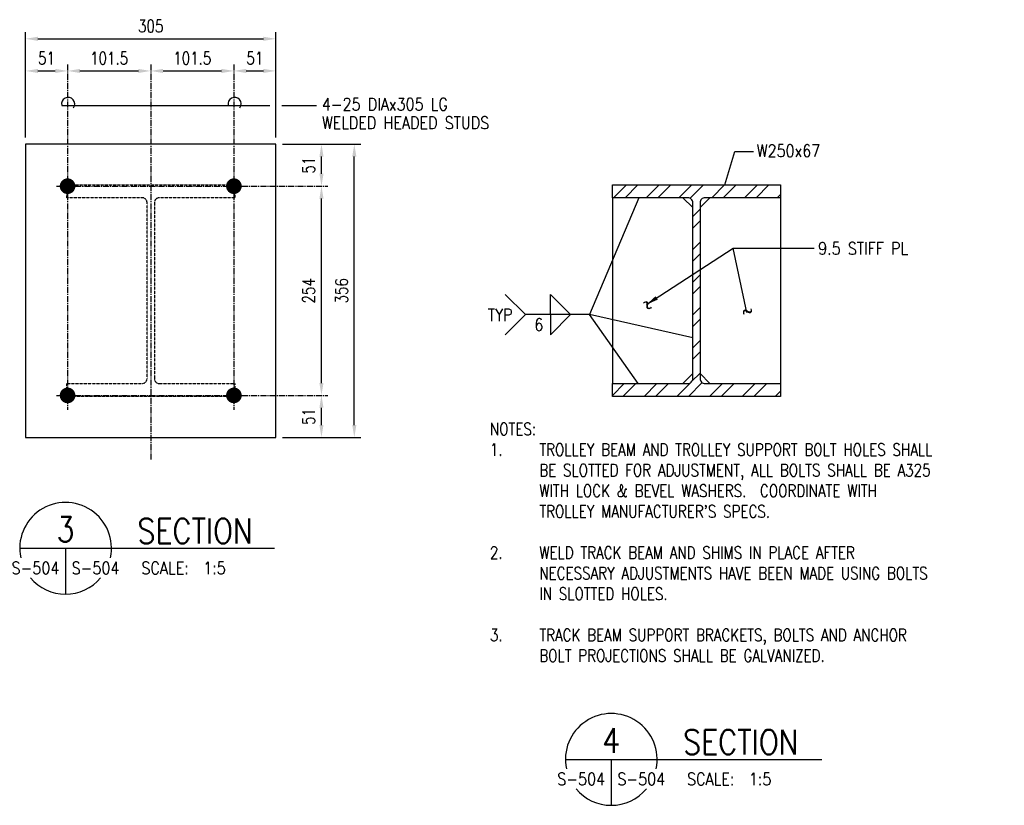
# Model space of a CAD drawing. Header units: millimetres. Extents: x 0 to 8375, y 0 to 3703.
# Tile 3 of 3: x 7179 to 8375, y 2397 to 3350. Entities that reach past the tile are written whole.
import ezdxf
from ezdxf.enums import TextEntityAlignment as Align

# ---------------------------------------------------------------- set-up
doc = ezdxf.new("R2010")
doc.units = ezdxf.units.MM
for name, pattern in [('CENTER2', [1.125, 0.75, -0.125, 0.125, -0.125]), ('HIDDEN', [0.375, 0.25, -0.125]), ('HIDDEN2', [0.1875, 0.125, -0.0625])]:
    doc.linetypes.add(name, pattern=pattern)
for name, color, linetype in [('S-ANNO-CNTR', 1, 'CENTER2'), ('S-ANNO-DIMS', 2, 'Continuous'), ('S-ANNO-SYMB_5', 2, 'Continuous'), ('S-ANNO-TEXT', 3, 'Continuous'), ('S-ANNO-TEXT_14', 14, 'Continuous'), ('S-DETL-MBND', 1, 'Continuous'), ('S-DETL-MBND-HIDE', 1, 'HIDDEN2'), ('S-DETL-PATT', 1, 'Continuous'), ('S-DETL-STLS', 3, 'Continuous'), ('S-DETL-STLS5', 2, 'Continuous')]:
    doc.layers.add(name, color=color, linetype=linetype)
doc.styles.add('Annotative', font='romans.shx', dxfattribs={"width": 0.8, "height": 3})
doc.styles.add('ROMANS', font='ROMANS.shx', dxfattribs={"width": 0.8})
doc.styles.add('Text', font='romans.shx', dxfattribs={"width": 0.8, "height": 3})
doc.dimstyles.new('NFL_1', dxfattribs={"dimscale": 0, "dimtxt": 3, "dimasz": 3.3, "dimexe": 3, "dimexo": 3, "dimgap": 1.5, "dimtad": 1, "dimdec": 0, "dimzin": 3, "dimdsep": 46, "dimtxsty": 'Text', "dimblk2": 'ARCHTICK', "dimcen": 3, "dimdle": 3, "dimclrd": 1, "dimclre": 1, "dimclrt": 2, "dimadec": 0, "dimazin": 0, "dimtfac": 0.75, "dimtdec": 0, "dimtmove": 2, "dimatfit": 3, "dimfxl": 0.125, "dimtfillclr": 1, "dimfrac": 2, "dimtolj": 1, "dimtzin": 0, "dimarcsym": 1})
doc.dimstyles.get("Standard").update_dxf_attribs({"dimtxt": 0.125, "dimasz": 0.125, "dimexe": 0.18, "dimexo": 0.0625, "dimgap": 0.125, "dimtad": 0, "dimtih": 1, "dimtoh": 1, "dimdec": 4, "dimzin": 0, "dimdsep": 46, "dimtxsty": 'Text', "dimcen": 0.125, "dimclrt": 2, "dimadec": 0, "dimazin": 0, "dimtfac": 1, "dimtdec": 4, "dimtofl": 0, "dimtmove": 0, "dimatfit": 3, "dimfxl": 0.18, "dimtolj": 1, "dimtzin": 0, "dimarcsym": 0})

# ---------------------------------------------------------------- blocks, each defined once
blk = doc.blocks.new('_ArchTick')
at = {"color": 0, "linetype": 'ByBlock', "const_width": 0.15}
blk.add_lwpolyline([(-0.5, -0.5), (0.5, 0.5)], dxfattribs=at)

msp = doc.modelspace()

# ---------------------------------------------------------------- hatches: boundary and pattern name
at = {"layer": 'S-DETL-PATT'}
h = msp.add_hatch(dxfattribs=at)
h.set_pattern_fill('STEEL', color=256, scale=225, style=0)
h.set_pattern_definition([(45, (-26874.183, -15068.25), (-19.887378, 19.887378), []), (45, (-26874.183, -15054.187), (-19.887378, 19.887378), [])])
edge = h.paths.add_edge_path()
edge.add_line((8103, 3149.9), (8103, 3134.2))
edge.add_line((8103, 3134.2), (8011.5, 3134.2))
edge.add_arc((8011.5, 3128.2), 6.03, 90, 180)
edge.add_line((8005.5, 3128.2), (8005.5, 2914.7))
edge.add_arc((8011.5, 2914.7), 6.02, 180, 270)
edge.add_line((8011.5, 2908.6), (8103, 2908.6))
edge.add_line((8103, 2908.6), (8103, 2892.9))
edge.add_line((8103, 2892.9), (7899, 2892.9))
edge.add_line((7899, 2892.9), (7899, 2908.6))
edge.add_line((7899, 2908.6), (7990.5, 2908.6))
edge.add_arc((7990.5, 2914.7), 6.03, 270, 360)
edge.add_line((7996.6, 2914.7), (7996.6, 3128.2))
edge.add_arc((7990.5, 3128.2), 6.02, 0, 90)
edge.add_line((7990.5, 3134.2), (7899, 3134.2))
edge.add_line((7899, 3134.2), (7899, 3149.9))
edge.add_line((7899, 3149.9), (8103, 3149.9))

# ---------------------------------------------------------------- linework, layer by layer
at = {"layer": 'S-ANNO-CNTR', "ltscale": 10}
for p, q in [((7237.2, 3296.1), (7237.2, 2876.7)), ((7338.2, 3296.1), (7338.2, 2816.5)), ((7439.2, 3296.1), (7439.2, 2876.7)), ((7223.9, 3148.2), (7553.5, 3148.2)), ((7223.9, 2894.2), (7553.5, 2894.2))]:
    msp.add_line(p, q, dxfattribs=at)
at = {"layer": 'S-ANNO-DIMS', "color": 2}
for p, q in [((7186.2, 3207.2), (7186.2, 3335)), ((7201.2, 3327.1), (7475.2, 3327.1)), ((7490.2, 3207.2), (7490.2, 3335)), ((7186.2, 3207.2), (7186.2, 3296.1)), ((7490.2, 3207.2), (7490.2, 3296.1)), ((7201.2, 3288.1), (7222.2, 3288.1)), ((7252.2, 3288.1), (7323.2, 3288.1)), ((7353.2, 3288.1), (7424.2, 3288.1)), ((7454.2, 3288.1), (7475.2, 3288.1)), ((7498.2, 3199.2), (7553.5, 3199.2)), ((7498.2, 3199.2), (7593.4, 3199.2)), ((7545.6, 3163.2), (7545.6, 3184.2)), ((7585.5, 2858.2), (7585.5, 3184.2)), ((7545.6, 2909.2), (7545.6, 3133.2)), ((7545.6, 2858.2), (7545.6, 2879.2)), ((7498.2, 2843.2), (7553.5, 2843.2)), ((7498.2, 2843.2), (7593.4, 2843.2))]:
    msp.add_line(p, q, dxfattribs=at)
at = {"layer": 'S-ANNO-DIMS'}
msp.add_lwpolyline([(7244.4, 3243.3, 1.5522), (7230.1, 3246.1), (7483.1, 3246.1)], format="xyb", dxfattribs=at)
for points in [[(7497.4, 3246.1), (7539.7, 3246.1)], [(7768.9, 2967.8), (7793.4, 2992.3), (7768.9, 3016.8)], [(7823.7, 2992.3), (7823.7, 3016.8), (7848.2, 2992.3)], [(7823.7, 2992.3), (7823.7, 2967.8), (7848.2, 2992.3)]]:
    msp.add_lwpolyline(points, dxfattribs=at)
msp.add_arc((7440.1, 3248), 8, 324.5866, 193.4205, dxfattribs=at)
at = {"layer": 'S-ANNO-DIMS', "color": 2}
for points in [[(7201.2, 3329.6), (7201.2, 3324.6), (7186.2, 3327.1)], [(7475.2, 3329.6), (7475.2, 3324.6), (7490.2, 3327.1)], [(7201.2, 3290.6), (7201.2, 3285.6), (7186.2, 3288.1)], [(7222.2, 3290.6), (7222.2, 3285.6), (7237.2, 3288.1)], [(7252.2, 3290.6), (7252.2, 3285.6), (7237.2, 3288.1)], [(7323.2, 3290.6), (7323.2, 3285.6), (7338.2, 3288.1)], [(7353.2, 3290.6), (7353.2, 3285.6), (7338.2, 3288.1)], [(7424.2, 3290.6), (7424.2, 3285.6), (7439.2, 3288.1)], [(7454.2, 3290.6), (7454.2, 3285.6), (7439.2, 3288.1)], [(7475.2, 3290.6), (7475.2, 3285.6), (7490.2, 3288.1)], [(7543.1, 3184.2), (7548.1, 3184.2), (7545.6, 3199.2)], [(7583, 3184.2), (7588, 3184.2), (7585.5, 3199.2)], [(7543.1, 3163.2), (7548.1, 3163.2), (7545.6, 3148.2)], [(7543.1, 3133.2), (7548.1, 3133.2), (7545.6, 3148.2)], [(7543.1, 2909.2), (7548.1, 2909.2), (7545.6, 2894.2)], [(7543.1, 2879.2), (7548.1, 2879.2), (7545.6, 2894.2)], [(7543.1, 2858.2), (7548.1, 2858.2), (7545.6, 2843.2)], [(7583, 2858.2), (7588, 2858.2), (7585.5, 2843.2)]]:
    msp.add_solid(points, dxfattribs=at)
at = {"layer": 'S-ANNO-SYMB_5'}
for p, q in [((7179.1, 2708.6), (7322, 2708.6)), ((7234.8, 2708.6), (7234.8, 2652.9)), ((7322, 2708.6), (7488.4, 2708.6)), ((7841.9, 2452.3), (7984.8, 2452.3)), ((7897.6, 2452.3), (7897.6, 2396.6)), ((7984.8, 2452.3), (8153.2, 2452.3))]:
    msp.add_line(p, q, dxfattribs=at)
for centre, start, end in [((7234.8, 2708.6), 348.1652, 191.8348), ((7234.8, 2708.6), 220.0956, 319.9044), ((7897.6, 2452.3), 348.1652, 191.8348), ((7897.6, 2452.3), 220.0956, 319.9044)]:
    msp.add_arc(centre, 55.7, start, end, dxfattribs=at)
at = {"layer": 'S-DETL-MBND'}
for p, q in [((7899, 3134.2), (7899, 2908.6)), ((7996.6, 3122.2), (7984.6, 3134.2)), ((8005.5, 3122.2), (8017.5, 3134.2)), ((8103, 3134.2), (8103, 2908.6)), ((7996.6, 2920.6), (7984.6, 2908.6)), ((8005.5, 2920.6), (8017.5, 2908.6))]:
    msp.add_line(p, q, dxfattribs=at)
at = {"layer": 'S-DETL-MBND-HIDE', "linetype": 'HIDDEN'}
msp.add_lwpolyline([(7440.2, 3149.9), (7440.2, 3134.2), (7348.7, 3134.2, 0.414214), (7342.7, 3128.2), (7342.7, 2914.7, 0.414214), (7348.7, 2908.6), (7440.2, 2908.6), (7440.2, 2892.9), (7236.2, 2892.9), (7236.2, 2908.6), (7327.8, 2908.6, 0.414214), (7333.8, 2914.7), (7333.8, 3128.2, 0.414214), (7327.8, 3134.2), (7236.2, 3134.2), (7236.2, 3149.9)], format="xyb", close=True, dxfattribs=at)
at = {"layer": 'S-DETL-STLS', "color": 3}
msp.add_lwpolyline([(7186.2, 2843.2), (7490.2, 2843.2), (7490.2, 3199.2), (7186.2, 3199.2)], close=True, dxfattribs=at)
msp.add_lwpolyline([(8103, 3149.9), (8103, 3134.2), (8011.5, 3134.2, 0.414214), (8005.5, 3128.2), (8005.5, 2914.7, 0.414214), (8011.5, 2908.6), (8103, 2908.6), (8103, 2892.9), (7899, 2892.9), (7899, 2908.6), (7990.5, 2908.6, 0.414214), (7996.6, 2914.7), (7996.6, 3128.2, 0.414214), (7990.5, 3134.2), (7899, 3134.2), (7899, 3149.9)], format="xyb", close=True, dxfattribs=at)
at = {"layer": 'S-DETL-STLS5', "const_width": 9.5}
for points in [[(7232.5, 3148.2, -1), (7242, 3148.2, -1)], [(7444, 3148.2, 1), (7434.5, 3148.2, 1)], [(7232.5, 2894.2, 1), (7242, 2894.2, 1)], [(7444, 2894.2, -1), (7434.5, 2894.2, -1)]]:
    msp.add_lwpolyline(points, format="xyb", close=True, dxfattribs=at)

# ---------------------------------------------------------------- texts
at = {"layer": 'S-ANNO-DIMS', "style": 'ROMANS', "width": 0.85}
for rotation, p in [(128.2865, (7950.6, 3002.5)), (192.5959, (8067.8, 3003.7))]:
    msp.add_text('~', height=15, rotation=rotation, dxfattribs=at).set_placement(p)
at = {"layer": 'S-ANNO-DIMS', "color": 3, "char_height": 15, "attachment_point": 5, "style": 'ROMANS'}
for s, insert in [('\\A1;305', (7338.2, 3342.5)), ('\\A1;51', (7211.7, 3303.6)), ('\\A1;101.5', (7287.7, 3303.6)), ('\\A1;101.5', (7388.7, 3303.6)), ('\\A1;51', (7464.7, 3303.6))]:
    msp.add_mtext(s, dxfattribs=dict(at, insert=insert))
at = {"layer": 'S-ANNO-DIMS', "color": 3, "char_height": 15, "attachment_point": 5, "rotation": 90, "style": 'ROMANS'}
for s, insert in [('\\A1;51', (7530.1, 3173.7)), ('\\A1;254', (7530.1, 3021.2)), ('\\A1;356', (7570, 3021.2)), ('\\A1;51', (7530.1, 2868.7))]:
    msp.add_mtext(s, dxfattribs=dict(at, insert=insert))
at = {"layer": 'S-ANNO-TEXT', "style": 'ROMANS', "width": 0.85}
for s, height, p in [('4-25 DIAx305 LG', 15, (7546.1, 3240.2)), ('WELDED HEADED STUDS', 15, (7546.1, 3217.7)), ('W250x67', 15, (8074.3, 3183.7)), ('9.5 STIFF PL', 15, (8148.9, 3065.1)), ('TYP', 15, (7747.6, 2984.4)), ('6', 15, (7804.2, 2972.5)), ('S-504', 15.04, (7242.2, 2677.2)), ('SCALE:  1:5', 15.039, (7326.9, 2677.2)), ('S-504', 15.04, (7905, 2421)), ('SCALE:  1:5', 15.039, (7989.6, 2421))]:
    msp.add_text(s, height=height, dxfattribs=at).set_placement(p)
for p in [(7227.3, 2677.2), (7890.1, 2421)]:
    msp.add_text('S-504', height=15.04, dxfattribs=at).set_placement(p, align=Align.RIGHT)
at = {"layer": 'S-ANNO-TEXT', "insert": (7750.2, 2860.9), "char_height": 15, "width": 612.31, "attachment_point": 1, "style": 'Annotative'}
msp.add_mtext("NOTES:\\P1.^ITROLLEY BEAM AND TROLLEY SUPPORT BOLT HOLES SHALL \\P^IBE SLOTTED FOR ADJUSTMENT, ALL BOLTS SHALL BE A325 \\P^IWITH LOCK & BEVEL WASHERS.  COORDINATE WITH \\P^ITROLLEY MANUFACTURER'S SPECS.\\P\\P2.^IWELD TRACK BEAM AND SHIMS IN PLACE AFTER \\P^INECESSARY ADJUSTMENTS HAVE BEEN MADE USING BOLTS \\P^IIN SLOTTED HOLES.\\P\\P3.^ITRACK BEAM SUPPORT BRACKETS, BOLTS AND ANCHOR \\P^IBOLT PROJECTIONS SHALL BE GALVANIZED.", dxfattribs=at)
at = {"layer": 'S-ANNO-TEXT_14', "style": 'ROMANS', "width": 0.85}
for s, p in [('3', (7234.8, 2716.5)), ('4', (7897.6, 2460.3))]:
    msp.add_text(s, height=30.1, dxfattribs=at).set_placement(p, align=Align.CENTER)
for p in [(7322, 2714.6), (7984.8, 2458.3)]:
    msp.add_text('SECTION', height=30.08, dxfattribs=at).set_placement(p)

# ---------------------------------------------------------------- leaders
at = {"layer": 'S-ANNO-DIMS'}
for points, dimstyle, override in [([(8035.5, 3149.9), (8047.5, 3190.2), (8070.2, 3190.2)], 'NFL_1', {"dimtxt": 0.6, "dimasz": 3, "dimgap": 1.59, "dimtad": 0, "dimtoh": 1, "dimclrd": 256, "dimclrt": 3}), ([(7931, 3134.2), (7871, 2992.3), (7793.4, 2992.3)], 'NFL_1', {"dimscale": 0, "dimtxt": 0.6, "dimasz": 3, "dimgap": 1.59, "dimtad": 0, "dimtoh": 1, "dimzin": 3, "dimclrd": 256, "dimclrt": 3}), ([(7940.2, 3004.4), (8045.5, 3073), (8144.2, 3073)], 'Standard', {"dimscale": 5, "dimtxt": 3, "dimasz": 3, "dimgap": 1.59, "dimtad": 0, "dimtoh": 1, "dimzin": 3, "dimclrt": 3}), ([(8062.2, 2995), (8045.5, 3073)], 'NFL_1', {"dimtxt": 0.6, "dimasz": 3, "dimgap": 1.59, "dimtad": 0, "dimtoh": 1, "dimclrd": 256, "dimclrt": 3}), ([(7930.2, 2908.6), (7871, 2992.3)], 'NFL_1', {"dimtxt": 0.6, "dimasz": 3, "dimgap": 1.59, "dimtad": 0, "dimtoh": 1, "dimclrd": 256, "dimclrt": 3}), ([(7996.6, 2964.1), (7871, 2992.3)], 'NFL_1', {"dimtxt": 0.6, "dimasz": 3, "dimgap": 1.59, "dimtad": 0, "dimtoh": 1, "dimclrd": 256, "dimclrt": 3})]:
    msp.add_leader(points, dimstyle=dimstyle, override=override, dxfattribs=at)

doc.saveas('drawing.dxf')
